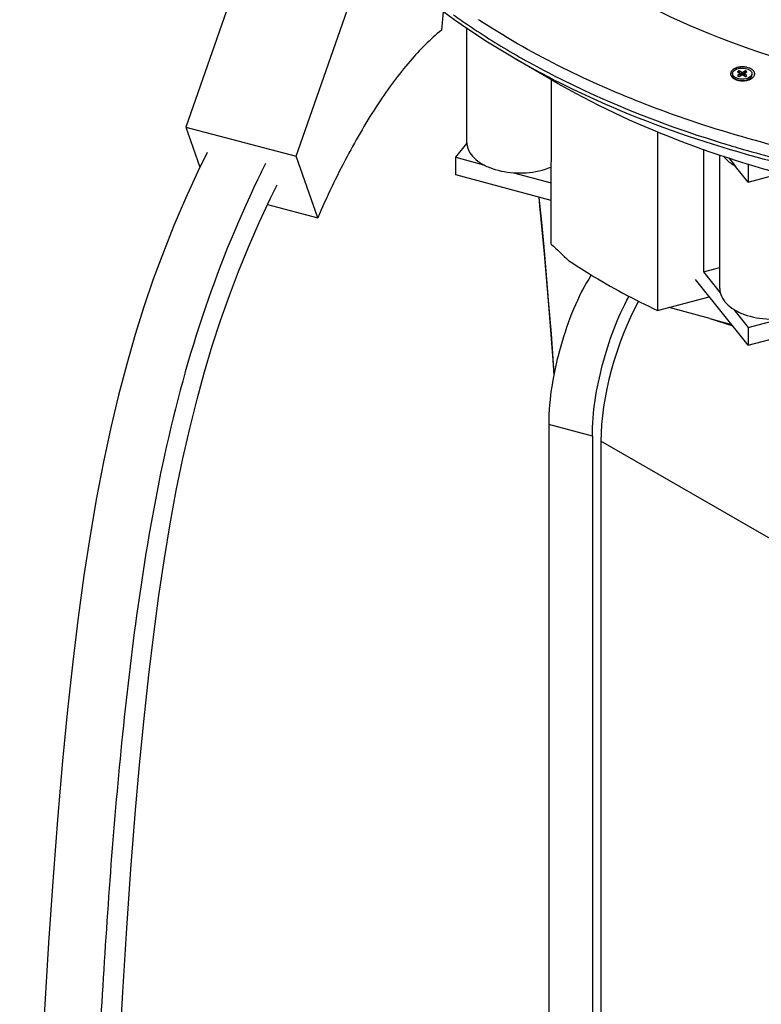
# Model space of a CAD drawing. Header units: millimetres. Extents: x 495 to 1405, y 204 to 2450.
# Tile 2 of 6: x 528 to 836, y 1695 to 2104. Entities that reach past the tile are written whole.
import ezdxf

# ---------------------------------------------------------------- set-up
doc = ezdxf.new("R2010")
doc.units = ezdxf.units.MM
doc.header["$LTSCALE"] = 172.55681
doc.layers.get('0').update_dxf_attribs({"linetype": 'CONTINUOUS'})

msp = doc.modelspace()

# ---------------------------------------------------------------- linework, layer by layer
at = {"color": 7, "linetype": 'CONTINUOUS'}
for p, q in [((619.29, 2122.62), (597.22, 2059.35)), ((643.04, 2047.28), (665.12, 2110.56)), ((704.05, 2107.37), (703.4, 2099.65)), ((713.88, 2052.98), (713.88, 2100.38)), ((749.8, 2078.56), (733.57, 2087.96)), ((826.97, 2082.7), (826.32, 2082.32)), ((827.34, 2081.73), (826.97, 2082.7)), ((828.06, 2082.07), (826.97, 2082.7)), ((829.57, 2082.7), (828.48, 2082.07)), ((829.57, 2082.7), (829.19, 2081.73)), ((830.22, 2082.32), (829.57, 2082.7)), ((748.96, 2010.73), (749.01, 2079.01)), ((824.25, 2081.57), (824.25, 2081.02)), ((825.42, 2079.37), (826.28, 2078.88)), ((826.32, 2082.32), (827.4, 2081.69)), ((827.4, 2081.45), (826.32, 2080.82)), ((826.32, 2080.82), (826.97, 2080.44)), ((826.97, 2080.44), (828.06, 2081.07)), ((827.4, 2080.7), (827.4, 2081.45)), ((827.49, 2080.75), (827.49, 2081.57)), ((827.52, 2081.28), (827.49, 2081.34)), ((827.52, 2081.28), (827.49, 2081.26)), ((827.96, 2081.02), (827.52, 2081.28)), ((828.05, 2081.07), (828.06, 2082.07)), ((828.48, 2082.07), (828.48, 2081.07)), ((828.48, 2081.07), (829.57, 2080.44)), ((829.02, 2081.28), (828.57, 2081.02)), ((829.04, 2081.34), (829.02, 2081.28)), ((829.04, 2081.26), (829.02, 2081.28)), ((829.04, 2080.75), (829.04, 2081.57)), ((829.13, 2081.69), (830.22, 2082.32)), ((829.13, 2081.45), (829.13, 2080.7)), ((830.22, 2080.82), (829.13, 2081.45)), ((829.57, 2080.44), (830.22, 2080.82)), ((830.02, 2078.74), (831.1, 2079.37)), ((832.29, 2081.57), (832.29, 2081.01)), ((597.22, 2059.35), (603.04, 2042.63)), ((597.22, 2059.35), (643.04, 2047.28)), ((793.12, 2057.39), (793.07, 1983.13)), ((709.3, 2046.83), (713.91, 2052.53)), ((812.12, 2050.14), (812.13, 1999.19)), ((651.96, 2021.67), (643.04, 2047.28)), ((709.3, 2039.49), (709.3, 2046.83)), ((709.3, 2046.83), (720.86, 2043.71)), ((818.92, 1992.23), (818.92, 2047.77)), ((822.64, 2046.56), (825.49, 2043.02)), ((830.77, 2036.48), (825.49, 2043.02)), ((830.65, 2043.98), (830.77, 2043.83)), ((830.76, 2043.83), (830.96, 2043.89)), ((830.77, 2043.83), (830.77, 2036.48)), ((748.97, 2028.78), (709.3, 2039.49)), ((733.21, 2040.38), (748.98, 2036.13)), ((830.77, 2036.48), (841.59, 2039.39)), ((631.12, 2027.16), (651.96, 2021.67)), ((812.13, 1999.19), (818.92, 2001.02)), ((812.13, 1999.19), (819.14, 1990.49)), ((830.77, 1968.71), (808.79, 1995.98)), ((793.07, 1983.13), (814.52, 1988.88)), ((814.82, 1979.82), (797.97, 1984.44)), ((824.58, 1983.74), (830.77, 1976.06)), ((814.82, 1979.83), (823.79, 1977.37)), ((814.82, 1979.83), (824.31, 1976.73)), ((830.76, 1976.06), (844.25, 1979.68)), ((830.77, 1968.71), (869.39, 1979.08)), ((830.77, 1976.06), (830.77, 1968.71)), ((747.89, 1935.75), (747.87, 547.68)), ((766.02, 1930.87), (747.89, 1935.75)), ((766.02, 1930.87), (766, 542.8)), ((769.58, 1928.85), (769.58, 501.86)), ((906.47, 1849.82), (769.58, 1928.85))]:
    msp.add_line(p, q, dxfattribs=at)
for points in [[(606.09, 2048.85), (602.16, 2040.83), (597.01, 2029.61), (592.25, 2018.48), (587.85, 2007.43), (583.68, 1996.14), (579.78, 1984.7), (576.14, 1973.12), (572.62, 1960.89), (569.23, 1947.97), (566.03, 1934.51), (562.98, 1920.27), (560.1, 1905.32), (557.41, 1889.7), (554.85, 1873.07), (552.45, 1855.6), (550.19, 1837.2), (548.02, 1817.25), (545.96, 1796.04), (544, 1773.33), (542.05, 1747.76), (540.2, 1720.35), (538.4, 1690.14)], [(627.64, 2019.71), (632.39, 2029.88), (635.13, 2035.37)], [(743.75, 2030.19), (744.13, 2026.62), (746, 2006.7), (747.78, 1985.53), (749.56, 1962.56), (750.03, 1956.22)], [(750.22, 1957.18), (749.94, 1960.96), (748.99, 1973.41), (748.01, 1985.73), (747.01, 1997.82), (745.97, 2009.66), (744.88, 2021.24), (743.98, 2030.13)], [(569.27, 1668.33), (571.01, 1699.85), (572.67, 1726.53), (574.37, 1751), (576.15, 1773.8), (577.94, 1794.34), (579.81, 1813.62), (581.78, 1831.8), (583.82, 1848.67), (585.98, 1864.73), (588.27, 1880.04), (590.67, 1894.48), (593.23, 1908.32), (595.95, 1921.58), (598.8, 1934.17), (601.82, 1946.24), (604.95, 1957.65), (608.18, 1968.45), (611.62, 1979.04), (615.25, 1989.36), (619.06, 1999.4), (623.17, 2009.5), (627.64, 2019.71)]]:
    msp.add_lwpolyline(points, dxfattribs=at)
for centre, radius, start, end in [((827.38, 2079.22), 4.97, 115.642, 119.9421), ((827.66, 2078.64), 5.61, 112.9362, 115.6757), ((827.85, 2078.2), 6.09, 110.4898, 112.9411), ((828.29, 2076.75), 7.61, 100.3576, 103.0527), ((828.35, 2076.45), 7.91, 99.4041, 100.3699), ((828.38, 2076.27), 8.1, 97.8489, 99.4021), ((828.4, 2076.06), 8.31, 95.9977, 97.8483), ((828.42, 2075.91), 8.46, 94.701, 95.9999), ((828.43, 2075.79), 8.58, 91.1014, 94.6985), ((828.43, 2075.79), 8.58, 89.6294, 91.1047), ((828.43, 2075.78), 8.59, 85.0479, 89.6297), ((828.45, 2076), 8.37, 81.4783, 85.0575), ((828.49, 2076.3), 8.07, 80.0678, 81.468), ((828.53, 2076.5), 7.86, 78.8787, 80.0671), ((828.59, 2076.82), 7.54, 76.3612, 78.8889), ((829.04, 2078.25), 6.03, 67.077, 69.0329), ((829.23, 2078.7), 5.55, 63.4541, 67.1012), ((829.41, 2079.07), 5.13, 62.2384, 63.4222), ((829.57, 2079.37), 4.79, 59.2511, 62.2593), ((829.84, 2079.81), 4.28, 54.4308, 59.2785), ((830.05, 2080.12), 3.9, 52.6488, 54.3831), ((919.75, 2411.15), 373.02, 242.9321, 243.2282), ((825.28, 2081.44), 1.85, 157.4054, 166.2077), ((825.49, 2081.6), 2.07, 205.1727, 207.7146), ((826.34, 2082.27), 3.16, 224.698, 227.1896), ((826.47, 2082.41), 3.35, 227.1824, 228.8986), ((826.65, 2082.62), 3.63, 228.9281, 232.8385), ((826.84, 2082.87), 3.94, 232.8136, 234.8891), ((827, 2083.09), 4.21, 234.8961, 237.5919), ((827.99, 2085.13), 6.49, 250.1495, 251.3724), ((828.1, 2085.45), 6.82, 251.3867, 254.4427), ((828.19, 2085.79), 7.17, 254.4315, 256.3529), ((828.3, 2086.22), 7.62, 256.3725, 259.8872), ((828.41, 2086.84), 8.25, 259.8908, 264.5767), ((828.26, 2085.44), 6.75, 262.924, 265.5673), ((828.44, 2087.11), 8.52, 264.5515, 265.433), ((828.27, 2085.62), 6.93, 265.5699, 273.3793), ((828.44, 2087.18), 8.59, 265.4345, 268.8488), ((828.44, 2087.18), 8.59, 268.8493, 272.5592), ((828.44, 2087.16), 8.58, 272.558, 273.8772), ((828.45, 2087.03), 8.44, 273.87, 277.066), ((828.48, 2086.79), 8.2, 277.0716, 278.6073), ((828.52, 2086.53), 7.93, 278.6021, 280.9075), ((828.58, 2086.2), 7.6, 280.9113, 282.5587), ((828.66, 2085.86), 7.25, 282.5526, 285.3583), ((829.55, 2078.99), 0.716, 343.2857, 346.7781), ((829.57, 2078.99), 0.692, 346.7763, 351.3189), ((828.73, 2072.33), 6.95, 72.3815, 75.0341), ((828.78, 2085.43), 6.8, 285.3388, 289.4377), ((828.94, 2084.97), 6.31, 289.46, 291.4563), ((829.21, 2082.65), 3.79, 299.9169, 300.0801), ((829.31, 2082.49), 3.6, 300.06, 304.0563), ((829.08, 2084.62), 5.94, 291.4542, 293.6005), ((829.22, 2084.3), 5.59, 293.605, 295.2752), ((829.47, 2083.77), 5.01, 295.2174, 299.9309), ((831.14, 2081.21), 2.36, 32.9134, 35.4936), ((831.27, 2081.29), 2.2, 27.6492, 32.942), ((831.68, 2081.49), 1.76, 341.9898, 352.2372), ((831.72, 2081.47), 1.72, 3.6564, 14.5888), ((831.77, 2081.47), 1.67, 352.2845, 359.9727), ((831.78, 2081.47), 1.66, 359.9904, 3.6001), ((721.22, 2052.98), 7.35, 179.975, 183.5033), ((1055.24, 1831.78), 475.09, 153.439, 154.3499)]:
    msp.add_arc(centre, radius, start, end, dxfattribs=at)
for centre, major_axis, ratio, start_param, end_param in [((988.45, 1929.09), (304.88, -192.1), 0.222651, -2.322748, -2.28641), ((792.06, 1956.7), (14.51, 49.15), 0.349507, 1.01294, 2.272123)]:
    msp.add_ellipse(centre, major_axis=major_axis, ratio=ratio, start_param=start_param, end_param=end_param, dxfattribs=at)
for points, knots in [([(733.56, 2087.95), (718.61, 2096.61), (691.36, 2115.26), (658.24, 2148.95), (636.17, 2186.05), (629.56, 2212.89), (628.56, 2225.92)], [0, 0, 0, 0, 0.288123, 0.547644, 0.782063, 1, 1, 1, 1]), ([(779.05, 2115.14), (799.43, 2103.84), (844.84, 2085.16), (892.68, 2074.76), (917.86, 2071.25)], [0, 0, 0, 0, 0.47822, 1, 1, 1, 1]), ([(708.39, 2105.99), (710.43, 2104.53), (718.86, 2098.65), (727.58, 2093.2), (734.3, 2089.32)], [0, 0, 0, 0, 0.24473, 1, 1, 1, 1]), ([(812.28, 2060.2), (803.63, 2063.02), (771.15, 2074.61), (739.94, 2090.06), (718.7, 2103.98)], [0, 0, 0, 0, 0.263803, 1, 1, 1, 1]), ([(703.4, 2099.65), (698.62, 2095.81), (689.1, 2086.11), (676.1, 2068.34), (663.39, 2046.48), (655.71, 2030.3), (651.96, 2021.67)], [0, 0, 0, 0, 0.195317, 0.429947, 0.700225, 1, 1, 1, 1]), ([(750.01, 2078.99), (748.6, 2079.71), (743.06, 2082.59), (737.59, 2085.61), (733.56, 2087.95)], [0, 0, 0, 0, 0.252842, 1, 1, 1, 1]), ([(734.3, 2089.32), (735.63, 2088.55), (741.06, 2085.47), (746.57, 2082.53), (750.75, 2080.4)], [0, 0, 0, 0, 0.247167, 1, 1, 1, 1]), ([(824.25, 2081.57), (824.25, 2081.69), (824.28, 2081.92), (824.41, 2082.26), (824.63, 2082.58), (825.04, 2082.99), (825.74, 2083.42), (826.75, 2083.76), (827.88, 2083.91), (829.04, 2083.88), (830.14, 2083.66), (830.81, 2083.38), (831.11, 2083.21)], [0, 0, 0, 0, 0.042886, 0.087538, 0.135389, 0.187363, 0.304627, 0.438277, 0.582593, 0.729723, 0.871305, 1, 1, 1, 1]), ([(831.11, 2083.21), (831.29, 2083.11), (831.61, 2082.89), (831.99, 2082.49), (832.23, 2082.04), (832.29, 2081.72), (832.29, 2081.57)], [0, 0, 0, 0, 0.289766, 0.548994, 0.782192, 1, 1, 1, 1]), ([(749.8, 2078.56), (766.13, 2069.09), (801.86, 2052.39), (881.06, 2028.24), (988.53, 2016.45), (1096.01, 2028.07), (1175.25, 2052.11), (1211, 2068.75), (1227.35, 2078.19)], [0, 0, 0, 0, 0.114254, 0.237534, 0.499996, 0.762462, 0.885741, 1, 1, 1, 1]), ([(750.75, 2080.4), (756.07, 2077.69), (778.35, 2067), (801.61, 2058.37), (819.53, 2052.85)], [0, 0, 0, 0, 0.24126, 1, 1, 1, 1]), ([(1227.16, 2078.64), (1192.4, 2060.94), (1113.96, 2035.01), (989.66, 2022.4), (865.24, 2034.75), (786.64, 2060.51), (751.73, 2078.12)], [0, 0, 0, 0, 0.238985, 0.499633, 0.760481, 1, 1, 1, 1]), ([(823.49, 2081.04), (823.51, 2080.99), (823.54, 2080.88), (823.59, 2080.77), (823.61, 2080.72)], [0, 0, 0, 0, 0.494776, 1, 1, 1, 1]), ([(823.86, 2080.31), (823.9, 2080.27), (823.97, 2080.18), (824.05, 2080.09), (824.09, 2080.05)], [0, 0, 0, 0, 0.492564, 1, 1, 1, 1]), ([(825.42, 2079.93), (825.25, 2080.03), (824.93, 2080.25), (824.55, 2080.65), (824.3, 2081.1), (824.25, 2081.42), (824.25, 2081.57)], [0, 0, 0, 0, 0.289766, 0.548994, 0.782192, 1, 1, 1, 1]), ([(824.25, 2081.02), (824.25, 2080.9), (824.28, 2080.65), (824.38, 2080.42), (824.44, 2080.31)], [0, 0, 0, 0, 0.488808, 1, 1, 1, 1]), ([(824.44, 2080.31), (824.45, 2080.29), (824.48, 2080.23), (824.52, 2080.18), (824.55, 2080.14)], [0, 0, 0, 0, 0.24627, 1, 1, 1, 1]), ([(824.55, 2080.14), (824.59, 2080.08), (824.76, 2079.86), (824.98, 2079.67), (825.16, 2079.54)], [0, 0, 0, 0, 0.234614, 1, 1, 1, 1]), ([(825.16, 2079.54), (825.18, 2079.53), (825.27, 2079.47), (825.36, 2079.41), (825.42, 2079.37)], [0, 0, 0, 0, 0.245371, 1, 1, 1, 1]), ([(828.44, 2079.25), (827.89, 2079.24), (827.08, 2079.31), (826.08, 2079.6), (825.63, 2079.81), (825.42, 2079.93)], [0, 0, 0, 0, 0.52475, 0.771701, 1, 1, 1, 1]), ([(825.43, 2079.37), (825.72, 2079.21), (826.37, 2078.93), (827.06, 2078.79), (827.43, 2078.74)], [0, 0, 0, 0, 0.476458, 1, 1, 1, 1]), ([(827.4, 2081.69), (827.43, 2081.68), (827.47, 2081.65), (827.49, 2081.59), (827.49, 2081.57)], [0, 0, 0, 0, 0.550734, 1, 1, 1, 1]), ([(827.49, 2081.57), (827.49, 2081.55), (827.47, 2081.49), (827.43, 2081.46), (827.4, 2081.45)], [0, 0, 0, 0, 0.449339, 1, 1, 1, 1]), ([(828.48, 2082.07), (828.42, 2082.03), (828.27, 2082), (828.12, 2082.03), (828.06, 2082.07)], [0, 0, 0, 0, 0.499943, 1, 1, 1, 1]), ([(828.06, 2081.07), (828.12, 2081.11), (828.27, 2081.14), (828.42, 2081.11), (828.48, 2081.07)], [0, 0, 0, 0, 0.499943, 1, 1, 1, 1]), ([(830.89, 2079.81), (830.53, 2079.63), (829.72, 2079.36), (828.88, 2079.26), (828.44, 2079.25)], [0, 0, 0, 0, 0.479083, 1, 1, 1, 1]), ([(828.68, 2078.7), (829.12, 2078.73), (829.96, 2078.86), (830.76, 2079.17), (831.1, 2079.37)], [0, 0, 0, 0, 0.524985, 1, 1, 1, 1]), ([(829.04, 2081.57), (829.04, 2081.59), (829.06, 2081.65), (829.11, 2081.68), (829.13, 2081.69)], [0, 0, 0, 0, 0.449339, 1, 1, 1, 1]), ([(829.13, 2081.45), (829.11, 2081.46), (829.06, 2081.49), (829.04, 2081.55), (829.04, 2081.57)], [0, 0, 0, 0, 0.550734, 1, 1, 1, 1]), ([(831.87, 2080.53), (831.81, 2080.46), (831.52, 2080.17), (831.17, 2079.95), (830.89, 2079.81)], [0, 0, 0, 0, 0.230161, 1, 1, 1, 1]), ([(831.33, 2079.51), (831.37, 2079.54), (831.55, 2079.66), (831.71, 2079.81), (831.82, 2079.92)], [0, 0, 0, 0, 0.26181, 1, 1, 1, 1]), ([(831.82, 2079.92), (831.86, 2079.97), (832.01, 2080.15), (832.14, 2080.36), (832.2, 2080.52)], [0, 0, 0, 0, 0.264512, 1, 1, 1, 1]), ([(832.29, 2081.57), (832.29, 2081.39), (832.21, 2081.01), (832, 2080.68), (831.87, 2080.53)], [0, 0, 0, 0, 0.477511, 1, 1, 1, 1]), ([(832.2, 2080.52), (832.21, 2080.56), (832.26, 2080.72), (832.29, 2080.89), (832.29, 2081.01)], [0, 0, 0, 0, 0.255172, 1, 1, 1, 1]), ([(869.07, 2045.31), (864.18, 2046.3), (845.06, 2050.47), (826.16, 2055.69), (812.28, 2060.2)], [0, 0, 0, 0, 0.254499, 1, 1, 1, 1]), ([(713.89, 2052.53), (713.96, 2051.47), (714.61, 2049.23), (716.88, 2046.32), (720.23, 2043.87), (726.1, 2041.25), (734.67, 2039.83), (741.74, 2040.55), (745.16, 2041.47)], [0, 0, 0, 0, 0.087505, 0.185268, 0.297761, 0.425089, 0.709835, 1, 1, 1, 1]), ([(819.53, 2052.85), (822.59, 2051.9), (835.01, 2048.21), (847.59, 2044.99), (857.11, 2042.82)], [0, 0, 0, 0, 0.246876, 1, 1, 1, 1]), ([(825.49, 2043.02), (824.98, 2043.31), (823.15, 2044.46), (821.5, 2045.95), (820.59, 2047.23)], [0, 0, 0, 0, 0.271882, 1, 1, 1, 1]), ([(745.16, 2041.47), (745.49, 2041.56), (746.79, 2041.93), (748.07, 2042.39), (748.99, 2042.78)], [0, 0, 0, 0, 0.256314, 1, 1, 1, 1]), ([(626.97, 2037.43), (618.09, 2018.95), (602.49, 1980.2), (586.81, 1920.43), (576.87, 1861.1), (568.29, 1786.57), (561.9, 1697.02), (555.38, 1558.55), (551.5, 1422.58), (548.49, 1288.17), (546.57, 1188.58), (544.84, 1089.63), (543.22, 991.36), (541.89, 909.94), (540.8, 845.25), (539.96, 797.18), (539.08, 749.52), (538.14, 702.42), (537.12, 656.1), (536.16, 618.16), (535.31, 588.52), (534.63, 567.08), (533.88, 546.44), (533.06, 526.92), (532.28, 511.58), (531.56, 500.31), (531.01, 492.92), (530.42, 486.51), (529.79, 481.41), (529.22, 478.04), (528.68, 476.36), (528.37, 475.8), (528.18, 475.71)], [0, 0, 0, 0, 0.039155, 0.079514, 0.117775, 0.153952, 0.222773, 0.289176, 0.418711, 0.482548, 0.545946, 0.608949, 0.671544, 0.733655, 0.764483, 0.795108, 0.825482, 0.85552, 0.885086, 0.913958, 0.92801, 0.941709, 0.954925, 0.967468, 0.979018, 0.984263, 0.989029, 0.99318, 0.996538, 0.998881, 0.9996, 1, 1, 1, 1]), ([(756.14, 2003.89), (758.99, 2002), (770.91, 1994.4), (783.4, 1987.72), (793.07, 1983.13)], [0, 0, 0, 0, 0.242302, 1, 1, 1, 1]), ([(765.58, 1997.93), (759.78, 1988.91), (751.82, 1968.37), (747.89, 1946.75), (747.89, 1935.75)], [0, 0, 0, 0, 0.493503, 1, 1, 1, 1]), ([(766.02, 1930.87), (766.02, 1940.91), (769.39, 1961.03), (776.37, 1980.18), (781.31, 1989.04)], [0, 0, 0, 0, 0.497502, 1, 1, 1, 1]), ([(818.92, 1992.23), (818.92, 1991.15), (819.45, 1988.87), (821.63, 1985.86), (824.94, 1983.31), (830.83, 1980.57), (839.53, 1979.07), (846.73, 1979.78), (850.2, 1980.71)], [0, 0, 0, 0, 0.087225, 0.184013, 0.295618, 0.422547, 0.708074, 1, 1, 1, 1])]:
    msp.add_open_spline(points, degree=3, knots=knots, dxfattribs=at)
for points in [[(824.23, 2083.04), (823.95, 2082.79), (823.71, 2082.49), (823.57, 2082.15)], [(824.9, 2083.52), (824.66, 2083.38), (824.43, 2083.22), (824.23, 2083.04)], [(826.57, 2084.16), (826.28, 2084.09), (826, 2084.01), (825.72, 2083.9)], [(831.2, 2083.88), (830.93, 2083.99), (830.65, 2084.07), (830.37, 2084.14)], [(832.74, 2082.95), (832.64, 2083.04), (832.53, 2083.14), (832.42, 2083.22)], [(833.06, 2082.58), (832.96, 2082.71), (832.86, 2082.83), (832.74, 2082.95)], [(823.49, 2081.88), (823.45, 2081.75), (823.44, 2081.62), (823.44, 2081.48)], [(823.44, 2081.48), (823.44, 2081.33), (823.46, 2081.18), (823.49, 2081.04)], [(823.65, 2080.64), (823.71, 2080.53), (823.78, 2080.42), (823.86, 2080.31)], [(824.74, 2079.53), (825.07, 2079.33), (825.42, 2079.16), (825.79, 2079.03)], [(831.97, 2079.43), (832.11, 2079.51), (832.25, 2079.6), (832.38, 2079.7)], [(832.38, 2079.7), (832.49, 2079.78), (832.59, 2079.87), (832.69, 2079.96)], [(832.69, 2079.96), (832.98, 2080.23), (833.23, 2080.57), (833.35, 2080.94)], [(833.38, 2081.9), (833.34, 2082.04), (833.29, 2082.18), (833.22, 2082.31)]]:
    msp.add_open_spline(points, degree=3, dxfattribs=at)

doc.saveas('drawing.dxf')
